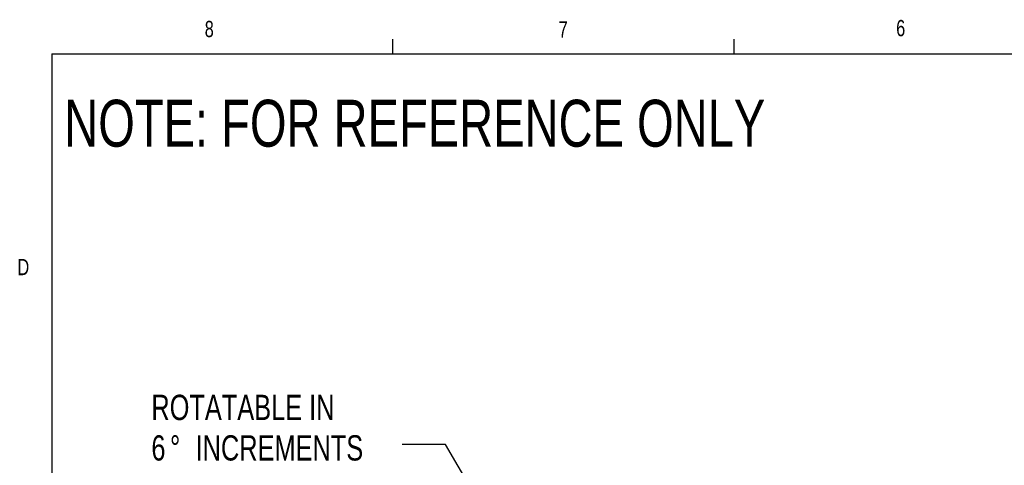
# Model space of a CAD drawing. Header units: inches. Extents: x 0.4 to 16.6, y 0.2 to 10.8.
# Tile 8 of 18: x 0.4 to 6.1, y 8.3 to 10.8. Entities that reach past the tile are written whole.
import ezdxf

# ---------------------------------------------------------------- set-up
doc = ezdxf.new("R2010")
doc.units = ezdxf.units.IN
doc.header["$MEASUREMENT"] = 0
doc.layers.add('BORDER', color=7, linetype='Continuous', lineweight=25)
doc.layers.add('SLD-0', color=7, linetype='Continuous', lineweight=25)
doc.styles.add('SLDTEXTSTYLE0', font='TXT', dxfattribs={"width": 0.75})
doc.dimstyles.new('SLDDIMSTYLE2', dxfattribs={"dimtxt": 0.18, "dimasz": 0.13, "dimexe": 0, "dimexo": 0.0625, "dimgap": 0, "dimtad": 0, "dimtih": 1, "dimtoh": 1, "dimdec": 0, "dimrnd": 1e-09, "dimzin": 0, "dimdsep": 46, "dimtxsty": 'Standard', "dimsah": 1, "dimcen": 0.09, "dimadec": 0, "dimazin": 0, "dimtfac": 0.13, "dimtdec": 0, "dimtofl": 0, "dimtmove": 0, "dimatfit": 3, "dimfxl": 0, "dimfrac": 2, "dimtolj": 1, "dimtzin": 0, "dimarcsym": 0})

# ---------------------------------------------------------------- blocks, each defined once
blk = doc.blocks.new('SW_NOTE_0_1')
at = {"layer": 'SLD-0', "color": 0, "attachment_point": 1, "style": 'SLDTEXTSTYLE0'}
for s, insert, char_height in [('ROTATABLE IN', (-1.4475, 0.2864), 0.145833), ('%%d', (-1.3398, 0.0525), 0.14583), ('6', (-1.4475, 0.0525), 0.1458), ('INCREMENTS', (-1.1924, 0.0525), 0.14583)]:
    blk.add_mtext(s, dxfattribs=dict(at, insert=insert, char_height=char_height))

msp = doc.modelspace()

# ---------------------------------------------------------------- linework, layer by layer
at = {"layer": 'BORDER'}
for p, q in [((2.5948, 10.6421), (2.5948, 10.7269)), ((4.5635, 10.6421), (4.5635, 10.7269)), ((0.6263, 10.6421), (16.3763, 10.6421)), ((0.6263, 10.6421), (0.6263, 0.3921))]:
    msp.add_line(p, q, dxfattribs=at)

# ---------------------------------------------------------------- block references
at = {"layer": 'SLD-0', "color": 7}
msp.add_blockref('SW_NOTE_0_1', (2.6489, 8.3873), dxfattribs=at)

# ---------------------------------------------------------------- texts
at = {"color": 7, "linetype": 'Continuous', "lineweight": 0, "char_height": 0.0937, "attachment_point": 1, "style": 'SLDTEXTSTYLE0'}
for s, insert in [('8', (1.5091, 10.8315)), ('7', (3.551, 10.8287)), ('6', (5.4987, 10.8367)), ('D', (0.4286, 9.4575))]:
    msp.add_mtext(s, dxfattribs=dict(at, insert=insert))
at = {"layer": 'SLD-0', "insert": (0.6985, 10.3763), "char_height": 0.270833, "attachment_point": 1, "style": 'SLDTEXTSTYLE0'}
msp.add_mtext('NOTE: FOR REFERENCE ONLY', dxfattribs=at)

# ---------------------------------------------------------------- leaders
at = {"layer": 'SLD-0', "color": 7}
msp.add_leader([(3.1225, 8.0054), (2.8989, 8.3873), (2.6489, 8.3873)], dimstyle='SLDDIMSTYLE2', dxfattribs=at)

doc.saveas('drawing.dxf')
